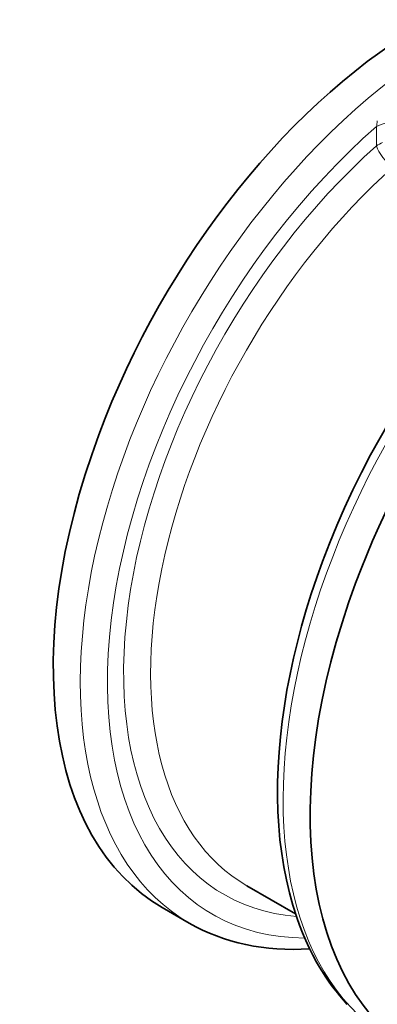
# Model space of a CAD drawing. Extents: x 71 to 1097, y 24 to 796.
# Tile 6 of 9: x 809 to 903, y 511 to 769. Entities that reach past the tile are written whole.
import ezdxf

# ---------------------------------------------------------------- set-up
doc = ezdxf.new("R2010")
doc.units = 0

msp = doc.modelspace()

# ---------------------------------------------------------------- linework, layer by layer
at = {"color": 7, "lineweight": 13, "ltscale": 0.126659}
msp.add_line((902.4, 740.93), (902.4, 735.86), dxfattribs=at)
at = {"color": 7, "lineweight": 35, "ltscale": 0.367101}
msp.add_line((881.24, 535.02), (868.52, 542.36), dxfattribs=at)
at = {"color": 7, "lineweight": 35, "ltscale": 0.204125}
msp.add_line((853.45, 532.59), (846.38, 536.67), dxfattribs=at)
at = {"color": 7, "lineweight": 35}
for points in [[(950.89, 718.08), (947.03, 714.72), (943.2, 711.2), (939.74, 707.83), (936.33, 704.35), (932.97, 700.75), (929.67, 697.03), (926.44, 693.22), (923.27, 689.3), (920.18, 685.29), (917.16, 681.19), (914.23, 677), (911.38, 672.74), (908.61, 668.4), (905.94, 664), (903.37, 659.54), (900.89, 655.03), (898.52, 650.47), (896.26, 645.87), (894.1, 641.24), (892.06, 636.57), (890.13, 631.89), (888.32, 627.19)], [(894.79, 511.32), (893.79, 512.42), (892.82, 513.56), (891.87, 514.73), (890.95, 515.92), (890.06, 517.15), (889.2, 518.41), (887.56, 521.01), (886.78, 522.36), (885.78, 524.2), (884.83, 526.09), (883.93, 528.04), (883.08, 530.02), (882.3, 532.02), (881.56, 534.06), (880.55, 537.24), (879.64, 540.5), (878.86, 543.85), (878.19, 547.29), (877.63, 550.8), (877.19, 554.39), (876.86, 558.05), (876.65, 561.78), (876.55, 565.57), (876.57, 569.42), (876.69, 573.32), (876.94, 577.28), (877.29, 581.29), (877.76, 585.34), (878.33, 589.42), (879.02, 593.54), (879.81, 597.69), (880.72, 601.87), (881.73, 606.06), (882.84, 610.27), (884.06, 614.5), (885.38, 618.72), (886.8, 622.96), (888.32, 627.19)]]:
    msp.add_lwpolyline(points, dxfattribs=at)
at = {"color": 7, "lineweight": 13}
for centre, radius, start, end in [((894.66, 742.92), 7.99, 345.5716, 356.3879), ((907.59, 728.31), 9.17, 112.8457, 124.4686)]:
    msp.add_arc(centre, radius, start, end, dxfattribs=at)
at = {"color": 7, "lineweight": 35}
for centre, major_axis, ratio, start_param, end_param in [((915.13, 655.75), (68.75, 119.08), 0.57735, 0.769546, 1.856194), ((982.3, 616.97), (68.75, 119.08), 0.57735, 0.000018, 1.856194), ((915.13, 655.75), (68.75, 119.08), 0.57735, 1.856194, 3.141611), ((982.3, 616.97), (68.75, 119.08), 0.57735, 1.856194, 3.141611), ((918.41, 646.29), (-64.65, -113.88), 0.613091, 6.278762, 6.670634)]:
    msp.add_ellipse(centre, major_axis=major_axis, ratio=ratio, start_param=start_param, end_param=end_param, dxfattribs=at)
at = {"color": 7, "lineweight": 13}
for centre, major_axis, ratio, start_param, end_param in [((922.2, 651.67), (68.75, 119.08), 0.57735, 0.943358, 3.141612), ((908.06, 737.66), (-8, 0), 0.57735, 3.926991, 5.497787), ((925.74, 649.63), (66.25, 114.75), 0.57735, 1.037104, 3.461119), ((925.74, 649.63), (63.25, 109.55), 0.57735, 1.049321, 3.409389), ((905.94, 733.82), (3.32, -3.74), 0.406746, 3.825716, 5.396509), ((929.27, 647.58), (60.75, 105.22), 0.57735, 1.049321, 3.141636), ((975.23, 621.05), (68.75, 119.08), 0.57735, 0.943358, 3.141612)]:
    msp.add_ellipse(centre, major_axis=major_axis, ratio=ratio, start_param=start_param, end_param=end_param, dxfattribs=at)

doc.saveas('drawing.dxf')
